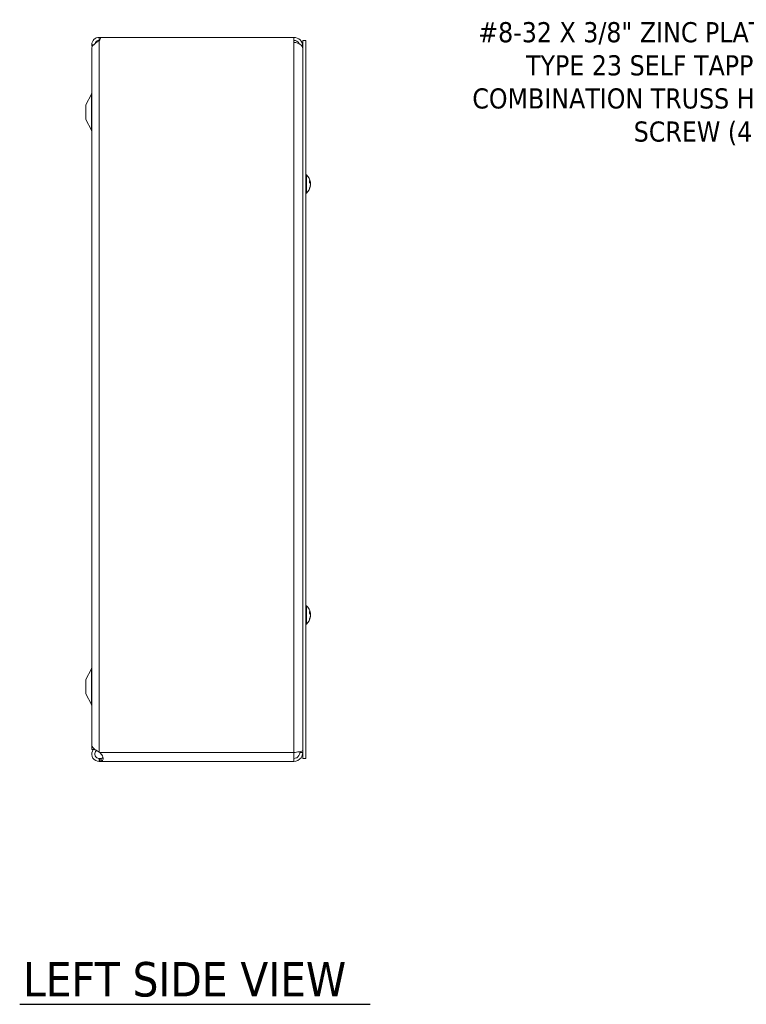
# Model space of a CAD drawing. Header units: inches. Extents: x 5.3 to 98.2, y 2.7 to 58.3.
# Tile 1 of 9: x 5.3 to 20.4, y 21.3 to 41.9. Entities that reach past the tile are written whole.
import ezdxf

# ---------------------------------------------------------------- set-up
doc = ezdxf.new("R2010")
doc.units = ezdxf.units.IN
doc.header["$LTSCALE"] = 6
doc.header["$MEASUREMENT"] = 0
for name, color, linetype, lineweight in [('Symbol (ANSI)', 7, 'Continuous', 5), ('Visible (ANSI)', 7, 'Continuous', 5), ('Visible Narrow (ANSI)', 7, 'Continuous', 5)]:
    doc.layers.add(name, color=color, linetype=linetype, lineweight=lineweight)
doc.styles.add('ROMANS', font='tahoma.ttf')
doc.styles.add('Text Style168', font='tahoma.ttf')

msp = doc.modelspace()

# ---------------------------------------------------------------- linework, layer by layer
at = {"layer": 'Symbol (ANSI)', "lineweight": 30}
msp.add_line((5.25622, 21.28981), (12.57349, 21.28981), dxfattribs=at)
at = {"layer": 'Visible (ANSI)'}
for p, q in [((6.9174, 41.48649), (6.9464, 41.48649)), ((6.9174, 41.48649), (6.9174, 41.48231)), ((6.9174, 41.48231), (6.94631, 41.48231)), ((6.9174, 41.4217), (6.9174, 41.48231)), ((6.92193, 41.4217), (6.9174, 41.4217)), ((6.9464, 41.48649), (10.9799, 41.48649)), ((10.9799, 41.38029), (10.9799, 41.48649)), ((11.1669, 41.42399), (11.2289, 41.42399)), ((11.1669, 26.42399), (11.1669, 41.42399)), ((11.2289, 26.42399), (11.2289, 41.42399)), ((6.76115, 41.23649), (6.76115, 26.61149)), ((6.76165, 41.23649), (6.76115, 41.23649)), ((6.76165, 41.25895), (6.76165, 26.6945)), ((6.63615, 40.07399), (6.75391, 40.29678)), ((6.63615, 40.07399), (6.63615, 39.77399)), ((6.63615, 39.77399), (6.75391, 39.55119)), ((11.24319, 38.61599), (11.2289, 38.61599)), ((11.24319, 38.61599), (11.24319, 38.23199)), ((11.30983, 38.45698), (11.30983, 38.48836)), ((11.30983, 38.32976), (11.30983, 38.34654)), ((11.32888, 38.45371), (11.31355, 38.45237)), ((11.32888, 38.39426), (11.32631, 38.39449)), ((11.24319, 38.23199), (11.2289, 38.23199)), ((11.24319, 29.61599), (11.2289, 29.61599)), ((11.24319, 29.61599), (11.24319, 29.23199)), ((11.30983, 29.45698), (11.30983, 29.48836)), ((11.32888, 29.45371), (11.31355, 29.45237)), ((11.24319, 29.23199), (11.2289, 29.23199)), ((11.30983, 29.32976), (11.30983, 29.34654)), ((11.32888, 29.39426), (11.32631, 29.39449)), ((6.63615, 28.07399), (6.75391, 28.29678)), ((6.63615, 28.07399), (6.63615, 27.77399)), ((6.63615, 27.77399), (6.75391, 27.55119)), ((6.82365, 26.61149), (6.76115, 26.61149)), ((6.82365, 26.61149), (6.82365, 26.61411)), ((6.9174, 26.55797), (6.92901, 26.54849)), ((10.9799, 26.54849), (10.9799, 26.36149)), ((11.1049, 26.54849), (11.1049, 26.56908)), ((11.1049, 26.54849), (11.1669, 26.54849)), ((6.9174, 26.42349), (6.92901, 26.42349)), ((6.9174, 26.4109), (6.9174, 26.42349)), ((6.9174, 26.36149), (6.9174, 26.4109)), ((6.92901, 26.36149), (6.9174, 26.36149)), ((6.92901, 26.4109), (6.92901, 26.42349)), ((6.92901, 26.36149), (6.92901, 26.4109)), ((10.9799, 26.36149), (6.92901, 26.36149)), ((11.1669, 26.42399), (11.2289, 26.42399))]:
    msp.add_line(p, q, dxfattribs=at)
for centre, radius, start, end in [((6.9174, 41.33074), 0.15575, 90, 180), ((6.9174, 41.33074), 0.09375, 90, 165.412587), ((6.8484, 41.48649), 0.098, 314.755398, 0), ((10.9799, 41.29949), 0.187, 0, 90), ((10.9799, 41.29949), 0.125, 26.635006, 90), ((6.9174, 41.33074), 0.15575, 180, 196.178649), ((6.69865, 40.32599), 0.0625, 332.141603, 0), ((6.69865, 39.52199), 0.0625, 0, 27.858397), ((11.0769, 38.42399), 0.254, 8.385579, 49.104014), ((11.0769, 38.42399), 0.254, 310.895986, 351.614421), ((11.0769, 29.42399), 0.254, 8.385579, 49.104014), ((11.0769, 29.42399), 0.254, 310.895986, 351.614421), ((6.69865, 28.32599), 0.0625, 332.141603, 0), ((6.69865, 27.52199), 0.0625, 0, 27.858397)]:
    msp.add_arc(centre, radius, start, end, dxfattribs=at)
for centre, major_axis, ratio, start_param, end_param in [((11.0773, 38.42006), (0.25264, 0.02583), 0.51565398, 0.07468819, 0.35927616), ((11.0773, 38.42636), (0.25041, -0.04232), 0.85235254, 0.32950472, 0.54803986), ((11.0773, 38.42184), (0.24965, 0.04658), 0.87991271, 6.24781257, 6.24963751), ((11.0773, 38.42803), (0.25272, -0.02503), 0.46707333, 0.17359751, 0.45818549), ((11.0773, 38.42161), (0.25041, 0.04232), 0.85235254, 5.72815064, 6.01273861), ((11.0773, 38.42613), (0.24965, -0.04658), 0.87991271, 6.03397007, 6.31855804), ((11.0773, 38.42636), (0.25041, -0.04232), 0.85235254, 0.27044669, 0.32074699), ((11.0773, 38.41994), (0.25272, 0.02503), 0.46707333, 6.10776286, 6.10958779), ((11.0773, 29.42006), (0.25264, 0.02583), 0.51565398, 0.07468819, 0.35927616), ((11.0773, 29.42803), (0.25272, -0.02503), 0.46707333, 0.17359751, 0.45818549), ((11.0773, 29.42636), (0.25041, -0.04232), 0.85235254, 0.32950472, 0.54803986), ((11.0773, 29.42636), (0.25041, -0.04232), 0.85235254, 0.27044669, 0.32074699), ((11.0773, 29.42184), (0.24965, 0.04658), 0.87991271, 6.24781257, 6.24963751), ((11.0773, 29.41994), (0.25272, 0.02503), 0.46707333, 6.10776286, 6.10958779), ((11.0773, 29.42161), (0.25041, 0.04232), 0.85235254, 5.72815064, 6.01273861), ((11.0773, 29.42613), (0.24965, -0.04658), 0.87991271, 6.03397007, 6.31855804)]:
    msp.add_ellipse(centre, major_axis=major_axis, ratio=ratio, start_param=start_param, end_param=end_param, dxfattribs=at)
for points, knots in [([(6.91494, 41.41527), (6.8634, 41.382), (6.8131, 41.34873), (6.78562, 41.31546), (6.77006, 41.29663), (6.7621, 41.27779), (6.76202, 41.25895)], [0, 0, 0, 0, 0.99285462, 0.99285462, 0.99285462, 1.55502355, 1.55502355, 1.55502355, 1.55502355]), ([(10.9799, 41.38029), (11.03551, 41.38029), (11.09056, 41.36269), (11.12547, 41.33376), (11.15202, 41.31175), (11.1669, 41.28357), (11.1669, 41.25529)], [0, 0, 0, 0, 0.89217175, 0.89217175, 0.89217175, 1.57079633, 1.57079633, 1.57079633, 1.57079633]), ([(11.30913, 38.49005), (11.30915, 38.49002), (11.30918, 38.48999), (11.30959, 38.4895), (11.30983, 38.48889), (11.30983, 38.48836)], [0.02288164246, 0.02288164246, 0.02288164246, 0.02288164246, 0.02337727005, 0.02337727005, 0.03121300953, 0.03121300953, 0.03121300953, 0.03121300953]), ([(11.32824, 38.46062), (11.32845, 38.45919), (11.32864, 38.4578), (11.32889, 38.4556), (11.32895, 38.45477), (11.32897, 38.45381), (11.32892, 38.4536), (11.3287, 38.45392), (11.32853, 38.45444), (11.32831, 38.4553), (11.32828, 38.45542), (11.32824, 38.45555)], [0, 0, 0, 0, 0.0125584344, 0.0125584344, 0.0251168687, 0.0251168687, 0.0376591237, 0.0376591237, 0.0502013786, 0.0502013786, 0.052067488, 0.052067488, 0.052067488, 0.052067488]), ([(11.30983, 38.32976), (11.30983, 38.32885), (11.30959, 38.32779), (11.30918, 38.32691), (11.30915, 38.32686), (11.30913, 38.32681)], [0.09312996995, 0.09312996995, 0.09312996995, 0.09312996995, 0.10096570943, 0.10096570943, 0.10146133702, 0.10146133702, 0.10146133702, 0.10146133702]), ([(11.32824, 38.42421), (11.32845, 38.42499), (11.32864, 38.42611), (11.32889, 38.42881), (11.32895, 38.4304), (11.32897, 38.43355), (11.32892, 38.43532), (11.3287, 38.4388), (11.32853, 38.4405), (11.32831, 38.44217), (11.32828, 38.44238), (11.32824, 38.44259)], [0, 0, 0, 0, 0.0125584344, 0.0125584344, 0.0251168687, 0.0251168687, 0.0376591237, 0.0376591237, 0.0502013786, 0.0502013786, 0.0520674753, 0.0520674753, 0.0520674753, 0.0520674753]), ([(11.32824, 38.42377), (11.32845, 38.42298), (11.32864, 38.42186), (11.32889, 38.41916), (11.32895, 38.41757), (11.32897, 38.41442), (11.32892, 38.41265), (11.3287, 38.40917), (11.32853, 38.40747), (11.32831, 38.4058), (11.32828, 38.40559), (11.32824, 38.40538)], [0, 0, 0, 0, 0.0125584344, 0.0125584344, 0.0251168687, 0.0251168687, 0.0376591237, 0.0376591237, 0.0502013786, 0.0502013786, 0.0520674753, 0.0520674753, 0.0520674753, 0.0520674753]), ([(11.32824, 38.38735), (11.32845, 38.38878), (11.32864, 38.39017), (11.32889, 38.39237), (11.32895, 38.3932), (11.32897, 38.39405), (11.32894, 38.39425), (11.32888, 38.39426)], [0, 0, 0, 0, 0.0125556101, 0.0125556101, 0.0251112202, 0.0251112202, 0.0346357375, 0.0346357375, 0.0346357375, 0.0346357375]), ([(11.30913, 29.49005), (11.30915, 29.49002), (11.30918, 29.48999), (11.30959, 29.4895), (11.30983, 29.48889), (11.30983, 29.48836)], [0.02288164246, 0.02288164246, 0.02288164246, 0.02288164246, 0.02337727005, 0.02337727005, 0.03121300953, 0.03121300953, 0.03121300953, 0.03121300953]), ([(11.32824, 29.46062), (11.32845, 29.45919), (11.32864, 29.4578), (11.32889, 29.4556), (11.32895, 29.45477), (11.32897, 29.45381), (11.32892, 29.4536), (11.3287, 29.45392), (11.32853, 29.45444), (11.32831, 29.4553), (11.32828, 29.45542), (11.32824, 29.45555)], [0, 0, 0, 0, 0.0125584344, 0.0125584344, 0.0251168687, 0.0251168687, 0.0376591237, 0.0376591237, 0.0502013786, 0.0502013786, 0.052067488, 0.052067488, 0.052067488, 0.052067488]), ([(11.32824, 29.42421), (11.32845, 29.42499), (11.32864, 29.42611), (11.32889, 29.42881), (11.32895, 29.4304), (11.32897, 29.43355), (11.32892, 29.43532), (11.3287, 29.4388), (11.32853, 29.4405), (11.32831, 29.44217), (11.32828, 29.44238), (11.32824, 29.44259)], [0, 0, 0, 0, 0.0125584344, 0.0125584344, 0.0251168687, 0.0251168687, 0.0376591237, 0.0376591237, 0.0502013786, 0.0502013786, 0.0520674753, 0.0520674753, 0.0520674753, 0.0520674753]), ([(11.32824, 29.42377), (11.32845, 29.42298), (11.32864, 29.42186), (11.32889, 29.41916), (11.32895, 29.41757), (11.32897, 29.41442), (11.32892, 29.41265), (11.3287, 29.40917), (11.32853, 29.40747), (11.32831, 29.4058), (11.32828, 29.40559), (11.32824, 29.40538)], [0, 0, 0, 0, 0.0125584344, 0.0125584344, 0.0251168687, 0.0251168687, 0.0376591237, 0.0376591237, 0.0502013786, 0.0502013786, 0.0520674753, 0.0520674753, 0.0520674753, 0.0520674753]), ([(11.30983, 29.32976), (11.30983, 29.32885), (11.30959, 29.32779), (11.30918, 29.32691), (11.30915, 29.32686), (11.30913, 29.32681)], [0.09312996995, 0.09312996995, 0.09312996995, 0.09312996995, 0.10096570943, 0.10096570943, 0.10146133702, 0.10146133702, 0.10146133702, 0.10146133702]), ([(11.32824, 29.38735), (11.32845, 29.38878), (11.32864, 29.39017), (11.32889, 29.39237), (11.32895, 29.3932), (11.32897, 29.39405), (11.32894, 29.39425), (11.32888, 29.39426)], [0, 0, 0, 0, 0.0125556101, 0.0125556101, 0.0251112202, 0.0251112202, 0.0346357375, 0.0346357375, 0.0346357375, 0.0346357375]), ([(6.9174, 26.36149), (6.86585, 26.36149), (6.81511, 26.38897), (6.78695, 26.43215), (6.75879, 26.47532), (6.75409, 26.53285), (6.77487, 26.58002), (6.77978, 26.59119), (6.78605, 26.60175), (6.79344, 26.61146)], [0, 0, 0, 0, 0.99285462, 0.99285462, 0.99285462, 1.98570924, 1.98570924, 1.98570924, 2.22073356, 2.22073356, 2.22073356, 2.22073356]), ([(6.76165, 26.6945), (6.76165, 26.66576), (6.78909, 26.63702), (6.8322, 26.60828), (6.85736, 26.59151), (6.88735, 26.57474), (6.9174, 26.55797)], [0.99369262, 0.99369262, 0.99369262, 0.99369262, 1.98570924, 1.98570924, 1.98570924, 2.56448895, 2.56448895, 2.56448895, 2.56448895]), ([(6.85961, 26.59101), (6.83423, 26.57086), (6.82016, 26.53696), (6.82448, 26.50476), (6.82917, 26.46984), (6.85525, 26.43871), (6.88879, 26.42796), (6.89802, 26.425), (6.90771, 26.42349), (6.9174, 26.42349)], [0.08751549, 0.08751549, 0.08751549, 0.08751549, 1.12719708, 1.12719708, 1.12719708, 2.25439416, 2.25439416, 2.25439416, 2.56448895, 2.56448895, 2.56448895, 2.56448895]), ([(11.1669, 26.59268), (11.1669, 26.58378), (11.13694, 26.57489), (11.08891, 26.56599), (11.05739, 26.56016), (11.01869, 26.55432), (10.9799, 26.54849)], [0, 0, 0, 0, 0.94848895, 0.94848895, 0.94848895, 1.57079633, 1.57079633, 1.57079633, 1.57079633]), ([(10.9799, 26.36149), (11.03902, 26.36149), (11.09738, 26.39144), (11.13184, 26.43948), (11.15446, 26.471), (11.1669, 26.50969), (11.1669, 26.54849)], [0, 0, 0, 0, 0.94848895, 0.94848895, 0.94848895, 1.57079633, 1.57079633, 1.57079633, 1.57079633]), ([(10.9799, 26.42349), (11.02361, 26.42349), (11.06648, 26.44829), (11.08826, 26.48618), (11.0991, 26.50503), (11.1049, 26.52674), (11.1049, 26.54849)], [0, 0, 0, 0, 1.04897508, 1.04897508, 1.04897508, 1.57079633, 1.57079633, 1.57079633, 1.57079633]), ([(6.95701, 26.51752), (6.97796, 26.49458), (6.99221, 26.46127), (6.9962, 26.43272), (7.00017, 26.40427), (6.99391, 26.3826), (6.979, 26.37236), (6.97293, 26.36819), (6.96549, 26.36563), (6.95701, 26.36407)], [1.37045489, 1.37045489, 1.37045489, 1.37045489, 2.10810614, 2.10810614, 2.10810614, 2.84289476, 2.84289476, 2.84289476, 3.14159265, 3.14159265, 3.14159265, 3.14159265])]:
    msp.add_open_spline(points, degree=3, knots=knots, dxfattribs=at)
for points in [[(6.9174, 41.41689), (6.91659, 41.41635), (6.91577, 41.4158), (6.91494, 41.41527)], [(6.92901, 26.54849), (6.93834, 26.53812), (6.94768, 26.52775), (6.95701, 26.51752)], [(6.92901, 26.42349), (6.93834, 26.42349), (6.94768, 26.42406), (6.95701, 26.42521)], [(6.95701, 26.36407), (6.94768, 26.36235), (6.93834, 26.36149), (6.92901, 26.36149)], [(6.95701, 26.42521), (6.97512, 26.42744), (6.98816, 26.43351), (6.99399, 26.44471)]]:
    msp.add_open_spline(points, degree=3, dxfattribs=at)
at = {"layer": 'Visible Narrow (ANSI)'}
for p, q in [((6.9174, 26.55797), (6.9174, 41.41689)), ((10.9799, 26.54849), (10.9799, 41.38029)), ((6.7997, 41.33074), (6.76165, 41.33074)), ((11.1669, 41.29949), (11.15482, 41.29949)), ((6.75391, 40.29678), (6.75391, 39.55119)), ((11.30913, 38.45779), (11.30913, 38.49005)), ((11.30913, 38.32681), (11.30913, 38.34511)), ((11.32824, 38.45555), (11.31201, 38.45433)), ((11.32824, 38.44259), (11.31996, 38.44297)), ((11.32824, 38.38735), (11.32473, 38.38749)), ((11.32824, 38.42421), (11.32813, 38.4242)), ((11.30913, 29.45779), (11.30913, 29.49005)), ((11.32824, 29.45555), (11.31201, 29.45433)), ((11.32824, 29.44259), (11.31996, 29.44297)), ((11.32824, 29.42421), (11.32813, 29.4242)), ((11.30913, 29.32681), (11.30913, 29.34511)), ((11.32824, 29.38735), (11.32473, 29.38749)), ((6.75391, 28.29678), (6.75391, 27.55119)), ((6.92901, 26.54849), (10.9799, 26.54849)), ((6.95701, 26.36407), (6.95701, 26.42521))]:
    msp.add_line(p, q, dxfattribs=at)

# ---------------------------------------------------------------- texts
at = {"layer": 'Symbol (ANSI)', "insert": (21.63757, 40.5191), "char_height": 0.42, "width": 7.3666773, "attachment_point": 6, "line_spacing_factor": 0.987884, "style": 'ROMANS'}
msp.add_mtext('{#8-32 X 3/8" ZINC PLATED,\\PTYPE 23 SELF TAPPING,\\PCOMBINATION TRUSS HEAD\\PSCREW (4 PL.)}', dxfattribs=at)
at = {"layer": 'Symbol (ANSI)', "insert": (5.32822, 21.43897), "char_height": 0.72, "attachment_point": 7, "style": 'Text Style168'}
msp.add_mtext('LEFT SIDE VIEW', dxfattribs=at)

doc.saveas('drawing.dxf')
